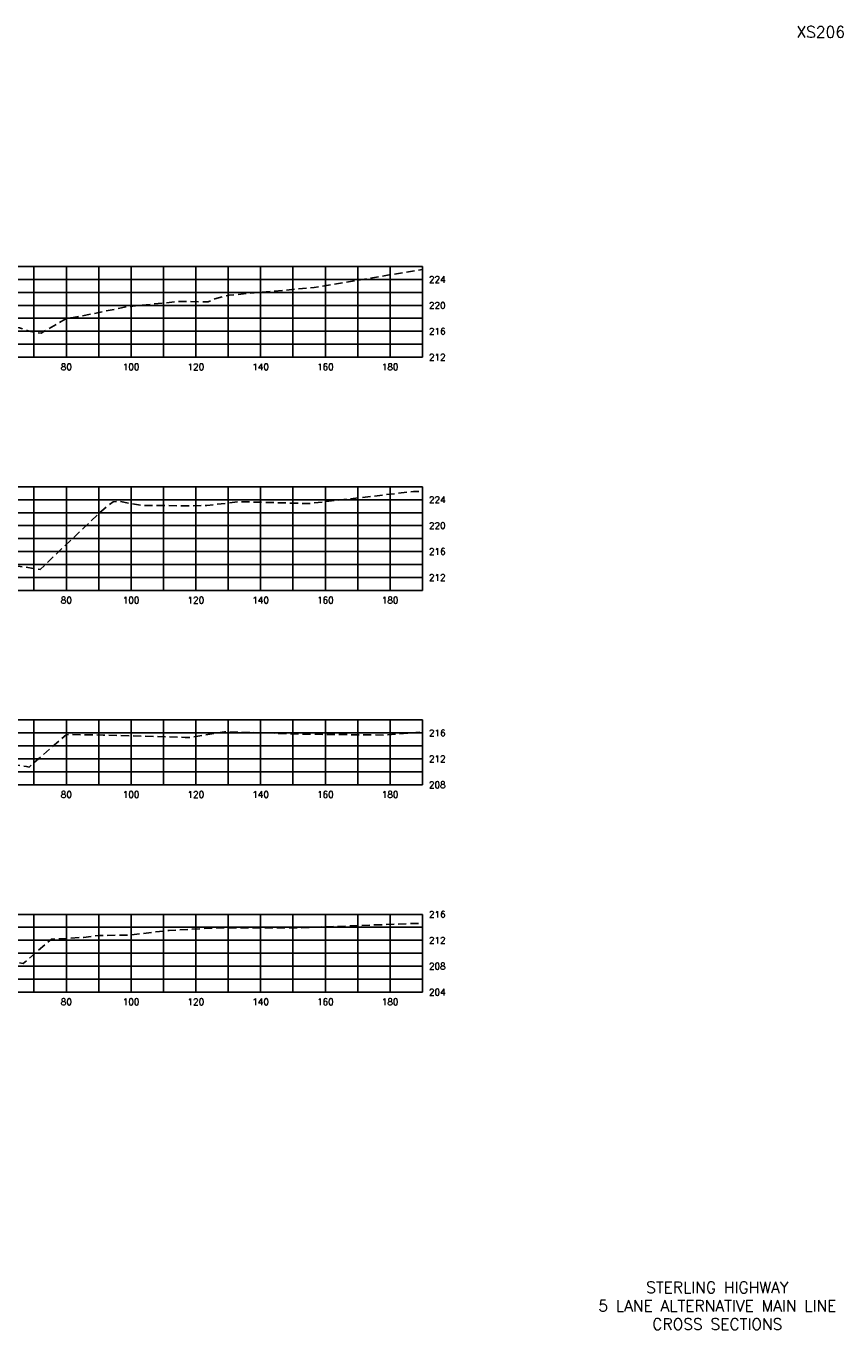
# Model space of a CAD drawing. Extents: x 1497 to 2840, y 16 to 8218.
# Tile 4 of 56: x 1858 to 2110, y 536 to 938. Entities that reach past the tile are written whole.
import ezdxf
from ezdxf.enums import TextEntityAlignment as Align

# ---------------------------------------------------------------- set-up
doc = ezdxf.new("R2010")
doc.units = 0
doc.header["$LTSCALE"] = 20
doc.header["$MEASUREMENT"] = 0
doc.linetypes.add('HIDDEN_050%', pattern=[0.1875, 0.125, -0.0625])
for name, color, linetype in [('S-AT-TXT175', 6, 'Continuous'), ('S-AT-TXT80', 1, 'Continuous'), ('XEG', 1, 'HIDDEN_050%'), ('XGRID', 251, 'Continuous'), ('XGRIDT', 2, 'Continuous'), ('XREF-BORDER', 7, 'Continuous')]:
    doc.layers.add(name, color=color, linetype=linetype)
doc.styles.add('L100', font='simplex.shx', dxfattribs={"height": 2})
doc.styles.add('L175', font='ROMANSM.shx', dxfattribs={"height": 3.5})
doc.styles.add('L80', font='ROMANSM.shx', dxfattribs={"height": 1.6})

# ---------------------------------------------------------------- blocks, each defined once
blk = doc.blocks.new('03025_00_att1')
at = {"layer": 'S-AT-TXT175', "style": 'L175'}
for tag, p in [('NUM', (32.402, 20.822)), ('LINE1', (30.64, 1.444)), ('LINE2', (30.64, 1.161)), ('LINE3', (30.64, 0.877))]:
    blk.add_attdef(tag, text='', height=0.175, dxfattribs=at).set_placement(p, align=Align.CENTER)
at = {"layer": 'S-AT-TXT80', "style": 'L80'}
for tag, p in [('DRAFTED', (2.436, 14.201)), ('PCTB', (2.094, 11.605)), ('PSCALE', (2.265, 11.605)), ('PVIEW', (2.436, 11.605))]:
    blk.add_attdef(tag, p, '', height=0.08, rotation=90, dxfattribs=at)

msp = doc.modelspace()

# ---------------------------------------------------------------- linework, layer by layer
at = {"layer": 'XEG', "flags": 128}
for points in [[(1600, 840.5), (1614.51, 841.2), (1623.68, 841.3), (1651.7, 841.11), (1675.14, 840.69), (1681.64, 839.96), (1707.37, 842.07), (1715.19, 843), (1718.82, 843.35), (1734.28, 844.8), (1741.12, 845.49), (1746.57, 845.8), (1752.84, 846.82), (1760.94, 847.98), (1766.39, 848.5), (1779.98, 849.38), (1783.98, 849.56), (1789.15, 849.74), (1790, 849.75), (1798.1, 849.8), (1802.83, 849.71), (1809.02, 849.48), (1813.99, 849.35), (1821.4, 849.05), (1828.86, 848.8), (1833.66, 848.63), (1838.33, 848.37), (1841.3, 848.23), (1842.58, 847.98), (1844.38, 847.64), (1849.52, 846.03), (1855.49, 845.07), (1858.39, 844.07), (1862.22, 843.4), (1869.62, 847.78), (1870.32, 848.09), (1871.51, 848.11), (1889.09, 851.63), (1904.71, 853.18), (1913.79, 853.1), (1915.83, 854.01), (1920.31, 855.15), (1946.54, 857.51), (1969.75, 861.4), (1980, 863.11)], [(1600, 767.89), (1642.27, 769.3), (1647.41, 769.56), (1651.74, 769.62), (1678.07, 769.01), (1679.82, 769.04), (1690.53, 769.58), (1697.38, 769.75), (1720.22, 770.66), (1740.19, 771.59), (1749.93, 771.93), (1755.49, 772.96), (1760.66, 773.37), (1770.15, 775.43), (1772.59, 775.83), (1773.11, 775.89), (1782.42, 777.09), (1790, 777.5), (1790.52, 777.53), (1792.8, 777.61), (1796.19, 777.49), (1804.64, 777.22), (1806.3, 777.15), (1808.09, 777.07), (1818.32, 776.54), (1829.16, 776.14), (1830.98, 776.09), (1832.07, 776.04), (1838.38, 775.67), (1838.81, 775.56), (1841.59, 775.07), (1842.82, 774.67), (1850.1, 772.17), (1859.76, 770.82), (1861.86, 770.45), (1880.92, 788.58), (1884.42, 791.38), (1886.05, 791.54), (1893.27, 790.27), (1908.85, 790.11), (1913.43, 790.23), (1923.52, 791.38), (1944.98, 790.82), (1977.19, 794.53), (1980, 794.6)], [(1600, 709.3), (1601.51, 709.42), (1620.27, 710.37), (1669.94, 711.75), (1670.03, 711.75), (1670.09, 711.75), (1670.31, 711.77), (1670.6, 711.8), (1685.4, 712.96), (1685.81, 712.97), (1686.28, 712.97), (1686.28, 712.97), (1686.29, 712.97), (1686.29, 712.97), (1686.29, 712.97), (1715.96, 713.51), (1719.26, 713.89), (1719.68, 713.94), (1719.72, 713.95), (1720.33, 714.02), (1722.5, 714.1), (1747.14, 713.15), (1751.03, 713.1), (1754.44, 713.3), (1755.74, 713.28), (1764.79, 712.17), (1766.53, 711.85), (1772.69, 710.51), (1782.4, 713.28), (1784.15, 713.88), (1789.11, 714.87), (1790, 715.08), (1791.04, 715.31), (1792.77, 715.71), (1794.92, 716.39), (1795.36, 716.44), (1801.37, 716.22), (1803.24, 716.16), (1814.86, 715.65), (1815.47, 715.63), (1816.09, 715.6), (1827.7, 715.16), (1828.13, 715.14), (1835.27, 714.81), (1838.34, 714.15), (1838.55, 714.12), (1839.09, 713.94), (1847.71, 711.28), (1857.66, 709.64), (1858.55, 709.48), (1859.29, 710.17), (1869.93, 719.45), (1870.87, 719.51), (1881.4, 719.36), (1906.65, 718.62), (1908.42, 718.59), (1909.35, 718.78), (1918.82, 720.38), (1943.67, 719.63), (1968.58, 719.35), (1980, 720.3)], [(1600, 641.83), (1627.59, 642.64), (1641.61, 642.95), (1654.76, 643.17), (1679.8, 643.12), (1687.28, 645.38), (1699.29, 646.74), (1721.97, 648.23), (1727.31, 648.49), (1747.5, 649.59), (1754.15, 649.96), (1757.33, 649.91), (1762.08, 648.37), (1766.1, 647.29), (1769.28, 647.56), (1777.31, 651.62), (1781.77, 653.44), (1788.33, 655.28), (1788.96, 655.49), (1790, 655.62), (1791.75, 655.82), (1791.98, 655.85), (1792.55, 655.84), (1799.9, 655.62), (1806.94, 655.34), (1812.3, 655.2), (1817.58, 655.03), (1824.55, 654.77), (1828.84, 654.62), (1832.17, 654.43), (1833.57, 654.21), (1835.65, 653.76), (1840.67, 652.21), (1845.22, 650.83), (1849.43, 650.04), (1856.71, 648.8), (1860.36, 652.01), (1865.38, 656.32), (1875.28, 656.89), (1879.97, 657.47), (1889.66, 657.62), (1901.73, 659.05), (1915.76, 659.79), (1941.2, 659.83), (1977.38, 661.18), (1980, 661.27)]]:
    msp.add_lwpolyline(points, dxfattribs=at)
at = {"layer": 'XGRID'}
for p, q in [((1600, 864), (1980, 864)), ((1860, 836), (1860, 864)), ((1870, 836), (1870, 864)), ((1880, 836), (1880, 864)), ((1890, 836), (1890, 864)), ((1900, 836), (1900, 864)), ((1910, 836), (1910, 864)), ((1920, 836), (1920, 864)), ((1930, 836), (1930, 864)), ((1940, 836), (1940, 864)), ((1950, 836), (1950, 864)), ((1960, 836), (1960, 864)), ((1970, 836), (1970, 864)), ((1980, 836), (1980, 864)), ((1600, 860), (1980, 860)), ((1600, 856), (1980, 856)), ((1600, 852), (1980, 852)), ((1600, 848), (1980, 848)), ((1600, 844), (1980, 844)), ((1600, 840), (1980, 840)), ((1600, 836), (1980, 836)), ((1600, 796), (1980, 796)), ((1860, 764), (1860, 796)), ((1870, 764), (1870, 796)), ((1880, 764), (1880, 796)), ((1890, 764), (1890, 796)), ((1900, 764), (1900, 796)), ((1910, 764), (1910, 796)), ((1920, 764), (1920, 796)), ((1930, 764), (1930, 796)), ((1940, 764), (1940, 796)), ((1950, 764), (1950, 796)), ((1960, 764), (1960, 796)), ((1970, 764), (1970, 796)), ((1980, 764), (1980, 796)), ((1600, 792), (1980, 792)), ((1600, 788), (1980, 788)), ((1600, 784), (1980, 784)), ((1600, 780), (1980, 780)), ((1600, 776), (1980, 776)), ((1600, 772), (1980, 772)), ((1600, 768), (1980, 768)), ((1600, 764), (1980, 764)), ((1600, 724), (1980, 724)), ((1860, 704), (1860, 724)), ((1870, 704), (1870, 724)), ((1880, 704), (1880, 724)), ((1890, 704), (1890, 724)), ((1900, 704), (1900, 724)), ((1910, 704), (1910, 724)), ((1920, 704), (1920, 724)), ((1930, 704), (1930, 724)), ((1940, 704), (1940, 724)), ((1950, 704), (1950, 724)), ((1960, 704), (1960, 724)), ((1970, 704), (1970, 724)), ((1980, 704), (1980, 724)), ((1600, 720), (1980, 720)), ((1600, 716), (1980, 716)), ((1600, 712), (1980, 712)), ((1600, 708), (1980, 708)), ((1600, 704), (1980, 704)), ((1600, 664), (1980, 664)), ((1860, 640), (1860, 664)), ((1870, 640), (1870, 664)), ((1880, 640), (1880, 664)), ((1890, 640), (1890, 664)), ((1900, 640), (1900, 664)), ((1910, 640), (1910, 664)), ((1920, 640), (1920, 664)), ((1930, 640), (1930, 664)), ((1940, 640), (1940, 664)), ((1950, 640), (1950, 664)), ((1960, 640), (1960, 664)), ((1970, 640), (1970, 664)), ((1980, 640), (1980, 664)), ((1600, 660), (1980, 660)), ((1600, 656), (1980, 656)), ((1600, 652), (1980, 652)), ((1600, 648), (1980, 648)), ((1600, 644), (1980, 644)), ((1600, 640), (1980, 640))]:
    msp.add_line(p, q, dxfattribs=at)

# ---------------------------------------------------------------- block references
at = {"layer": 'XREF-BORDER'}
ref = msp.add_blockref('03025_00_att1', (1456.45, 518.23), dxfattribs=dict(at, xscale=20, yscale=20, zscale=20))
ref.add_attrib('LINE1', 'STERLING HIGHWAY', dxfattribs={"layer": 'S-AT-TXT175', "height": 3.5, "style": 'L175'}).set_placement((2071.07, 547.1), align=Align.CENTER)
ref.add_attrib('LINE2', '5 LANE ALTERNATIVE MAIN LINE', dxfattribs={"layer": 'S-AT-TXT175', "height": 3.5, "style": 'L175'}).set_placement((2071.07, 541.44), align=Align.CENTER)
ref.add_attrib('LINE3', 'CROSS SECTIONS', dxfattribs={"layer": 'S-AT-TXT175', "height": 3.5, "style": 'L175'}).set_placement((2071.07, 535.77), align=Align.CENTER)
ref.add_attrib('NUM', 'XS206', dxfattribs={"layer": 'S-AT-TXT175', "height": 3.5, "style": 'L175'}).set_placement((2103, 934.66), align=Align.CENTER)

# ---------------------------------------------------------------- texts
at = {"layer": 'XGRIDT', "style": 'L100'}
for s, p in [('224', (1982, 860)), ('220', (1982, 852)), ('216', (1982, 844)), ('212', (1982, 836)), ('224', (1982, 792)), ('220', (1982, 784)), ('216', (1982, 776)), ('212', (1982, 768)), ('216', (1982, 720)), ('212', (1982, 712)), ('208', (1982, 704)), ('216', (1982, 664)), ('212', (1982, 656)), ('208', (1982, 648)), ('204', (1982, 640))]:
    msp.add_text(s, height=2, dxfattribs=at).set_placement(p, align=Align.MIDDLE_LEFT)
for s, p in [('80', (1870, 834)), ('100', (1890, 834)), ('120', (1910, 834)), ('140', (1930, 834)), ('160', (1950, 834)), ('180', (1970, 834)), ('80', (1870, 762)), ('100', (1890, 762)), ('120', (1910, 762)), ('140', (1930, 762)), ('160', (1950, 762)), ('180', (1970, 762)), ('80', (1870, 702)), ('100', (1890, 702)), ('120', (1910, 702)), ('140', (1930, 702)), ('160', (1950, 702)), ('180', (1970, 702)), ('80', (1870, 638)), ('100', (1890, 638)), ('120', (1910, 638)), ('140', (1930, 638)), ('160', (1950, 638)), ('180', (1970, 638))]:
    msp.add_text(s, height=2, dxfattribs=at).set_placement(p, align=Align.TOP_CENTER)

doc.saveas('drawing.dxf')
